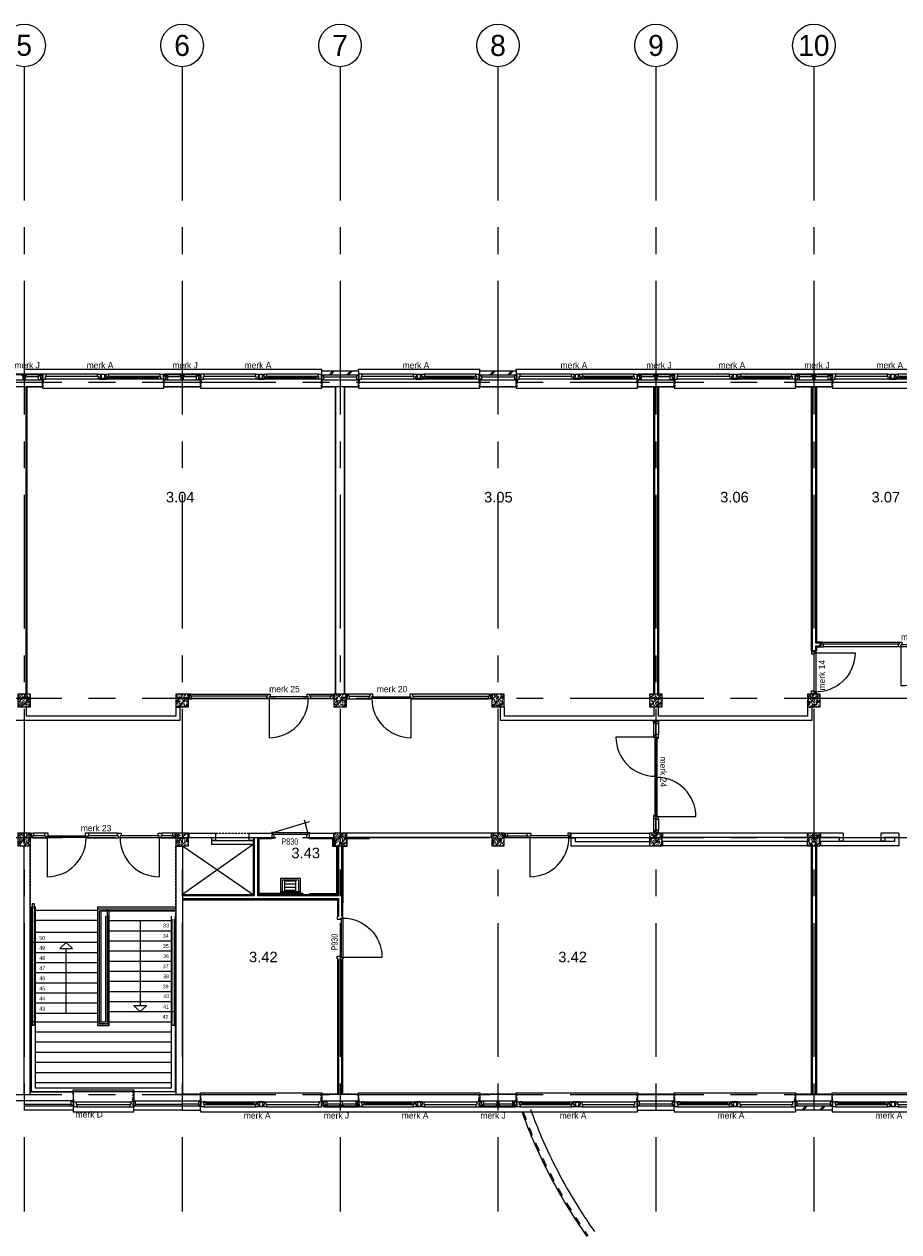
# Model space of a CAD drawing. Header units: millimetres. Extents: x -3528 to 120637, y -30575 to 25397.
# Tile 3 of 24: x 15000 to 35767, y -3260 to 25397. Entities that reach past the tile are written whole.
import ezdxf
from ezdxf.enums import TextEntityAlignment as Align

# ---------------------------------------------------------------- set-up
doc = ezdxf.new("R2010")
doc.units = ezdxf.units.MM
doc.header["$LTSCALE"] = 100
doc.header["$MEASUREMENT"] = 0
for name, pattern in [('CENTER', [50.8, 31.75, -6.35, 6.35, -6.35]), ('DASHED', [0.75, 0.5, -0.25]), ('TEGELS', [4, 2, -2])]:
    doc.linetypes.add(name, pattern=pattern)
doc.layers.get('0').update_dxf_attribs({"linetype": 'CONTINUOUS'})
for name, color, linetype in [('AL21----_BUITENWAND', 3, 'CONTINUOUS'), ('AL22----_BINNENWAND', 2, 'CONTINUOUS'), ('AL24----_TRAPPEN', 1, 'CONTINUOUS'), ('AL27----_DAKEN', 8, 'CONTINUOUS'), ('AL28----_CONSTRUCTIES', 4, 'CONTINUOUS'), ('AL31----_BUITENKOZIJN', 1, 'CONTINUOUS'), ('AL31----_BUITENKOZIJN_MERKCODE', 1, 'CONTINUOUS'), ('AL32----_BINNENKOZIJN', 1, 'CONTINUOUS'), ('AL33----_VLOEROPENINGEN', 2, 'CONTINUOUS'), ('AL42----_PLEISTERWERK', 8, 'CONTINUOUS'), ('AL42----_TEGELWERK', 8, 'CONTINUOUS'), ('AL49----_HARDSTEEN', 1, 'CONTINUOUS'), ('AL74----_SANITAIR', 1, 'CONTINUOUS'), ('BL$1----_ARCERING', 8, 'CONTINUOUS'), ('BL$7----_STRAMIEN', 8, 'CONTINUOUS'), ('BL$8----_RUIMTENUMMER', 2, 'CONTINUOUS')]:
    doc.layers.add(name, color=color, linetype=linetype)
doc.styles.add('03_200', font='B-GBP.shx', dxfattribs={"height": 700})
doc.styles.add('03_50', font='FUTURALS', dxfattribs={"height": 175})
doc.styles.add('B-01', font='b-gbp')
doc.styles.add('EBEL', font='B-GBP', dxfattribs={"width": 0.75, "height": 150})
doc.styles.get("Standard").update_dxf_attribs({"font": 'arial.ttf'})

# ---------------------------------------------------------------- blocks, each defined once
blk = doc.blocks.new('MERKA')
at = {"color": 0, "linetype": 'ByBlock', "lineweight": -2}
for p, q in [((68, -26), (1331, -26)), ((85, -140), (1314, -140)), ((88, -87), (1311, -87)), ((138, -28), (1260, -28)), ((138, -55), (1260, -55)), ((138, -82), (1260, -82)), ((1550, -26), (2812, -26)), ((1567, -140), (2795, -140)), ((1570, -87), (2792, -87))]:
    blk.add_line(p, q, dxfattribs=at)
for points in [[(0, -26), (17, -26), (17, 35), (14, 38), (0, 38), (0, -9), (0, -9)], [(2880, -26), (2863, -26), (2863, 35), (2866, 38), (2880, 38), (2880, -9), (2880, -9)], [(9, -106), (-41, -106), (-41, -10), (-23, -10), (-23, -10), (-13, -10), (-13, -10), (0, -10), (0, -26), (0, -56), (9, -56), (9, -106)], [(73, -28), (73, -82), (138, -82), (138, -28)], [(1326, -28), (1326, -82), (1260, -82), (1260, -28)], [(1361, -87), (1378, -87), (1378, -127), (1378, -127), (1378, -127), (1378, -130), (1378, -137), (1375, -140), (1314, -140), (1311, -137), (1311, -87), (1328, -87), (1328, -29), (1331, -26), (1358, -26), (1361, -29)], [(1361, -36), (1520, -36), (1520, -29), (1517, -26), (1364, -26), (1361, -29)], [(1361, -36), (1403, -36), (1403, -127), (1378, -127), (1378, -87), (1361, -87)], [(1388, -130), (1493, -130), (1493, -137), (1490, -140), (1391, -140), (1388, -137)], [(1520, -36), (1477, -36), (1477, -127), (1503, -127), (1503, -87), (1520, -87)], [(1553, -87), (1570, -87), (1570, -121), (1570, -121), (1570, -130), (1570, -133), (1570, -137), (1567, -140), (1506, -140), (1503, -137), (1503, -87), (1520, -87), (1520, -29), (1523, -26), (1550, -26), (1553, -29)], [(2871, -106), (2921, -106), (2921, -10), (2903, -10), (2903, -10), (2893, -10), (2893, -10), (2880, -10), (2880, -26), (2880, -56), (2871, -56), (2871, -106)]]:
    blk.add_lwpolyline(points, close=True, dxfattribs=at)
for points in [[(9, -56), (9, -120), (9, -56), (0, -56), (0, -26), (15, -26), (68, -26), (71, -29), (71, -87), (88, -87), (88, -121), (88, -121), (88, -130), (88, -133), (88, -137), (85, -140), (3, -140), (0, -137), (0, -120), (9, -120)], [(2871, -56), (2871, -120), (2871, -56), (2880, -56), (2880, -26), (2865, -26), (2812, -26), (2809, -29), (2809, -87), (2792, -87), (2792, -121), (2792, -121), (2792, -130), (2792, -133), (2792, -137), (2795, -140), (2877, -140), (2880, -137), (2880, -120), (2871, -120)]]:
    blk.add_lwpolyline(points, dxfattribs=at)
at = {"color": 0, "linetype": 'ByBlock', "lineweight": -2, "style": 'B-01'}
blk.add_attdef('KOZMERK', (75, -363), '', height=150, dxfattribs=at)
blk = doc.blocks.new('PH21F001')
at = {"linetype": 'ByBlock', "lineweight": -2}
h = blk.add_hatch(dxfattribs=at)
h.set_pattern_fill('BAKSTN', color=0, scale=400, style=0)
h.set_pattern_definition([(45, (-106611.33, -81044.62), (-212.13203, 212.13203), []), (45, (-106571.33, -81044.62), (-212.13203, 212.13203), [])])
h.paths.add_polyline_path([(0, -220), (870, -220), (870, -120), (0, -120)])
at = {"color": 0, "linetype": 'ByBlock', "lineweight": -2}
blk.add_line((870, -120), (870, -220), dxfattribs=at)
blk.add_lwpolyline([(0, -120), (870, -120), (870, -220), (0, -220)], close=True, dxfattribs=at)
blk = doc.blocks.new('MERK20')
at = {"color": 0, "linetype": 'ByBlock', "lineweight": -2}
for p, q in [((589, 0), (72, 0)), ((589, -50), (589, 0)), ((652, 0), (589, 0)), ((652, -64), (652, 0)), ((1532, 0), (1532, -64)), ((1595, 0), (1532, 0)), ((1595, 0), (1595, -50)), ((3424, 0), (1595, 0)), ((97, -50), (564, -50)), ((97, -114), (564, -114)), ((564, -114), (564, -50)), ((564, -50), (589, -50)), ((564, -114), (627, -114)), ((627, -64), (652, -64)), ((627, -114), (627, -64)), ((1532, -64), (1557, -64)), ((1557, -64), (1557, -114)), ((1557, -104), (1557, -1034)), ((1557, -114), (1620, -114)), ((1595, -50), (1620, -50)), ((1620, -50), (3399, -50)), ((1620, -50), (1620, -114)), ((1620, -114), (3399, -114))]:
    blk.add_line(p, q, dxfattribs=at)
for points in [[(30, -114), (97, -114), (97, -50), (72, -50), (72, 0), (30, 0), (30, -23), (40, -23), (40, -91), (30, -91)], [(3466, -114), (3399, -114), (3399, -50), (3424, -50), (3424, 0), (3466, 0), (3466, -23), (3456, -23), (3456, -91), (3466, -91)], [(3466, -114), (3399, -114), (3399, -50), (3424, -50), (3424, 0), (3466, 0), (3466, -23), (3456, -23), (3456, -91), (3466, -91)], [(3466, -114), (3399, -114), (3399, -50), (3424, -50), (3424, 0), (3466, 0), (3466, -23), (3456, -23), (3456, -91), (3466, -91)], [(3466, -114), (3399, -114), (3399, -50), (3424, -50), (3424, 0), (3466, 0), (3466, -23), (3456, -23), (3456, -91), (3466, -91)], [(23, -91), (40, -91), (40, -23), (23, -23)], [(627, -64), (1557, -64), (1557, -104), (627, -104)], [(3473, -91), (3456, -91), (3456, -23), (3473, -23)], [(3473, -91), (3456, -91), (3456, -23), (3473, -23)], [(3473, -91), (3456, -91), (3456, -23), (3473, -23)], [(3473, -91), (3456, -91), (3456, -23), (3473, -23)]]:
    blk.add_lwpolyline(points, close=True, dxfattribs=at)
blk.add_arc((1557, -104), 930, 180, 270, dxfattribs=at)
at = {"color": 0, "linetype": 'ByBlock', "lineweight": -2, "style": 'B-01'}
blk.add_attdef('KOZMERK', (713, 44), '', height=150, dxfattribs=at)
blk = doc.blocks.new('MERK25')
at = {"color": 0, "linetype": 'ByBlock', "lineweight": -2}
for p, q in [((72, 0), (1901, 0)), ((1901, 0), (1901, -50)), ((1901, 0), (1964, 0)), ((1964, 0), (1964, -64)), ((2844, -64), (2844, 0)), ((2844, 0), (2907, 0)), ((2907, -50), (2907, 0)), ((2907, 0), (3424, 0)), ((1876, -50), (97, -50)), ((1876, -114), (97, -114)), ((1901, -50), (1876, -50)), ((1876, -50), (1876, -114)), ((1939, -114), (1876, -114)), ((1964, -64), (1939, -64)), ((1939, -64), (1939, -114)), ((1939, -104), (1939, -1034)), ((2869, -64), (2844, -64)), ((2869, -114), (2869, -64)), ((2932, -114), (2869, -114)), ((2932, -50), (2907, -50)), ((2932, -114), (2932, -50)), ((3399, -50), (2932, -50)), ((3399, -114), (2932, -114))]:
    blk.add_line(p, q, dxfattribs=at)
for points in [[(30, -114), (97, -114), (97, -50), (72, -50), (72, 0), (30, 0), (30, -23), (40, -23), (40, -91), (30, -91)], [(30, -114), (97, -114), (97, -50), (72, -50), (72, 0), (30, 0), (30, -23), (40, -23), (40, -91), (30, -91)], [(30, -114), (97, -114), (97, -50), (72, -50), (72, 0), (30, 0), (30, -23), (40, -23), (40, -91), (30, -91)], [(30, -114), (97, -114), (97, -50), (72, -50), (72, 0), (30, 0), (30, -23), (40, -23), (40, -91), (30, -91)], [(3466, -114), (3399, -114), (3399, -50), (3424, -50), (3424, 0), (3466, 0), (3466, -23), (3456, -23), (3456, -91), (3466, -91)], [(23, -91), (40, -91), (40, -23), (23, -23)], [(23, -91), (40, -91), (40, -23), (23, -23)], [(23, -91), (40, -91), (40, -23), (23, -23)], [(23, -91), (40, -91), (40, -23), (23, -23)], [(2869, -64), (1939, -64), (1939, -104), (2869, -104)], [(3473, -91), (3456, -91), (3456, -23), (3473, -23)]]:
    blk.add_lwpolyline(points, close=True, dxfattribs=at)
blk.add_arc((1939, -104), 930, 270, 360, dxfattribs=at)
at = {"color": 0, "linetype": 'ByBlock', "lineweight": -2, "style": 'B-01', "oblique": -180, "text_generation_flag": 6}
blk.add_attdef('KOZMERK', (1975, 44), '', height=150, rotation=180, dxfattribs=at)
blk = doc.blocks.new('MERK23')
at = {"color": 0, "linetype": 'ByBlock', "lineweight": -2}
for p, q in [((323, 0), (67, 0)), ((2057, 0), (1379, 0)), ((3369, 0), (3113, 0)), ((42, -114), (348, -114)), ((323, -64), (67, -64)), ((386, -104), (386, -1034)), ((1354, -114), (2082, -114)), ((2057, -64), (1379, -64)), ((3050, -104), (3050, -1034)), ((3088, -114), (3394, -114)), ((3369, -64), (3113, -64))]:
    blk.add_line(p, q, dxfattribs=at)
for points in [[(0, 0), (67, 0), (67, -64), (42, -64), (42, -114), (0, -114), (0, -91), (10, -91), (10, -23), (0, -23)], [(323, 0), (323, -64), (348, -64), (348, -114), (386, -114), (386, -64), (411, -64), (411, 0)], [(1291, 0), (1291, -64), (1316, -64), (1316, -114), (1354, -114), (1354, -64), (1379, -64), (1379, 0)], [(3436, 0), (3369, 0), (3369, -64), (3394, -64), (3394, -114), (3436, -114), (3436, -91), (3426, -91), (3426, -23), (3436, -23)], [(-7, -23), (10, -23), (10, -91), (-7, -91)], [(386, -64), (1316, -64), (1316, -104), (386, -104)], [(2145, 0), (2145, -64), (2120, -64), (2120, -114), (2082, -114), (2082, -64), (2057, -64), (2057, 0)], [(3050, -64), (2120, -64), (2120, -104), (3050, -104)], [(3113, 0), (3113, -64), (3088, -64), (3088, -114), (3050, -114), (3050, -64), (3025, -64), (3025, 0)], [(3443, -23), (3426, -23), (3426, -91), (3443, -91)]]:
    blk.add_lwpolyline(points, close=True, dxfattribs=at)
for centre, start, end in [((386, -104), 270, 360), ((3050, -104), 180, 270)]:
    blk.add_arc(centre, 930, start, end, dxfattribs=at)
at = {"color": 0, "linetype": 'ByBlock', "lineweight": -2, "style": 'B-01'}
blk.add_attdef('KOZMERK', (1174, 44), '', height=150, dxfattribs=at)
blk = doc.blocks.new('MERK24')
at = {"color": 0, "linetype": 'ByBlock', "lineweight": -2}
for p, q in [((2273, -37), (2273, 893)), ((67, 0), (323, 0)), ((2336, 0), (2592, 0)), ((42, -114), (42, -64)), ((42, -64), (67, -64)), ((42, -114), (348, -114)), ((67, -64), (67, 0)), ((67, -64), (323, -64)), ((386, -77), (386, -1007)), ((2311, -114), (2617, -114)), ((2336, -64), (2592, -64)), ((2592, -64), (2592, 0)), ((2617, -64), (2592, -64)), ((2617, -114), (2617, -64))]:
    blk.add_line(p, q, dxfattribs=at)
for points in [[(0, 0), (67, 0), (67, -64), (42, -64), (42, -114), (0, -114), (0, -91), (10, -91), (10, -23), (0, -23)], [(2248, -77), (2248, -114), (2311, -114), (2311, -64), (2336, -64), (2336, 0), (2273, 0), (2273, -77)], [(-7, -23), (10, -23), (10, -91), (-7, -91)], [(323, 0), (323, -64), (348, -64), (348, -114), (386, -114), (386, -37), (411, -37), (411, 0)], [(386, -37), (1316, -37), (1316, -77), (386, -77)], [(1343, -37), (2273, -37), (2273, -77), (1343, -77)], [(2659, 0), (2592, 0), (2592, -64), (2617, -64), (2617, -114), (2659, -114), (2659, -91), (2649, -91), (2649, -23), (2659, -23)], [(2666, -23), (2649, -23), (2649, -91), (2666, -91)]]:
    blk.add_lwpolyline(points, close=True, dxfattribs=at)
for centre, start, end in [((2273, -37), 90, 180), ((386, -77), 270, 360)]:
    blk.add_arc(centre, 930, start, end, dxfattribs=at)
at = {"color": 0, "linetype": 'ByBlock', "lineweight": -2, "style": 'B-01'}
blk.add_attdef('KOZMERK', (926, 44), '', height=150, dxfattribs=at)
blk = doc.blocks.new('PH28-001')
at = {"layer": 'BL$1----_ARCERING', "linetype": 'ByBlock', "lineweight": -2}
h = blk.add_hatch(dxfattribs=at)
h.set_pattern_fill('PREFAB3', color=256, scale=200, style=0)
h.set_pattern_definition([(0, (-15921.29, -53532.78), (118, 86), [0, -48, 0, -64, 0, -112]), (10, (-15839.29, -53440.78), (66.1774, 166.0137), [0, -124, 0, -28, 0, -106]), (20, (-15907.3, -53460.78), (42.14803, 194.1225), [0, -86, 0, -58, 0, -126]), (30, (-15829.29, -53480.78), (4.74613, 159.77945), [0, -112, 0, -142, 0, -102]), (40, (-15863.29, -53500.78), (56.01672, 169.7119), [0, -82, 0, -66, 0, -114]), (50, (-15779.29, -53520.78), (-30.81676, 125.06929), [0, -24, 0, -158, 0, -94]), (60, (-15817.29, -53540.78), (-30.0474, 215.95637), [0, -30, 0, -94, 0, -108]), (70, (-15865.29, -53560.78), (-56.35395, 114.1588), [0, -56, 0, -64, 0, -146]), (80, (-15851.29, -53580.78), (-68.37535, 142.03102), [0, -72, 0, -86]), (90, (-15765.29, -53600.78), (-134, 92), [0, -110, 0, -62, 0, -146]), (100, (-15933.29, -53580.78), (-121.17882, 53.77447), [0, -56, 0, -116, 0, -132]), (110, (-15913.29, -53560.78), (-125.44892, 99.0685), [0, -96, 0, -76, 0, -106]), (120, (-15893.29, -53540.78), (-178.38715, 60.9756), [0, -132, 0, -42, 0, -152]), (130, (-15873.29, -53520.78), (-132.1307, -1.2166), [0, -76, 0, -28, 0, -156]), (140, (-15853.29, -53500.78), (-207.7676, -26.695), [0, -22, 0, -116, 0, -96]), (150, (-15833.29, -53480.78), (-160.7987, -66.5115), [0, -56, 0, -66, 0, -128]), (160, (-15813.3, -53460.78), (-197.90197, -111.00815), [0, -118, 0, -48, 0, -82]), (170, (-15793.29, -53440.78), (-96.9582, -100.69314), [0, -76, 0, -44, 0, -154]), (45, (-15953.29, -53620.78), (-88.69947, 88.69947), [])])
h.paths.add_polyline_path([(150, 150), (-150, 150), (-150, -150), (150, -150)])
at = {"color": 0, "linetype": 'ByBlock', "lineweight": -2}
blk.add_lwpolyline([(-150, -150), (150, -150), (150, 150), (-150, 150)], close=True, dxfattribs=at)
blk = doc.blocks.new('MERKC')
at = {"color": 0, "linetype": 'ByBlock', "lineweight": -2}
for points in [[(-41, 0), (53, 0), (53, -21), (-41, -21)], [(8, 96), (53, 96), (53, 0), (8, 0)], [(347, 0), (441, 0), (441, -21), (347, -21)], [(372, 96), (416, 96), (416, 0), (372, 0)], [(780, 96), (735, 96), (735, 0), (780, 0)], [(829, 0), (735, 0), (735, -21), (829, -21)], [(-31, -34), (819, -34), (819, -24), (-31, -24)]]:
    blk.add_lwpolyline(points, close=True, dxfattribs=at)
at = {"color": 0, "linetype": 'ByBlock', "lineweight": -2, "style": 'B-01'}
blk.add_attdef('KOZMERK', (-23, -317), '', height=150, dxfattribs=at)
blk = doc.blocks.new('AH74-085')
at = {"color": 0, "linetype": 'ByBlock', "lineweight": -2}
for p, q in [((-131, -40), (-131, -320)), ((-131, -65), (131, -65)), ((-131, -140), (131, -140)), ((-131, -214), (131, -214)), ((131, -40), (131, -320)), ((-131, -289), (131, -289))]:
    blk.add_line(p, q, dxfattribs=at)
blk.add_lwpolyline([(-230, 0), (230, 0), (230, -40), (-230, -40)], close=True, dxfattribs=at)
for points in [[(230, -40), (230, -360), (-230, -360), (-230, -40)], [(190, -40), (190, -320), (-190, -320), (-190, -40)]]:
    blk.add_lwpolyline(points, dxfattribs=at)
at = {"color": 0, "linetype": 'ByBlock', "lineweight": -2, "style": '03_50', "flags": 3}
blk.add_attdef('TEKST', (0, 0), '', height=100, dxfattribs=at)
blk = doc.blocks.new('P830R')
at = {"color": 0, "linetype": 'ByBlock', "lineweight": -2}
for p, q in [((-35, 115), (-901, 374)), ((-865, 115), (-787, 405)), ((-865, 115), (-900, 115)), ((-900, 115), (-900, 100)), ((-900, 0), (-900, -15)), ((-35, 115), (-865, 115)), ((-865, 70), (-865, 115)), ((-35, 75), (-865, 75)), ((-840, 70), (-865, 70)), ((-840, -15), (-840, 70)), ((-60, -15), (-60, 70)), ((-60, 70), (-35, 70)), ((-35, 70), (-35, 115)), ((-35, 115), (0, 115)), ((0, 115), (0, 100)), ((0, 0), (0, -15)), ((-900, -15), (-840, -15)), ((0, -15), (-60, -15))]:
    blk.add_line(p, q, dxfattribs=at)
at = {"color": 0, "linetype": 'ByBlock', "lineweight": -2, "style": 'EBEL', "width": 0.75}
blk.add_attdef('MERK', (-574, -153), '', height=150, dxfattribs=at)
blk = doc.blocks.new('P830')
at = {"xscale": -1, "rotation": 180}
blk.add_blockref('P830R', (900, 115), dxfattribs=at)
at = {"color": 0, "linetype": 'ByBlock', "lineweight": -2, "style": 'EBEL', "width": 0.75}
blk.add_attdef('KOZMERK', (134, 95), '', height=150, dxfattribs=at)
blk = doc.blocks.new('PH21K001')
at = {"color": 0, "linetype": 'ByBlock', "lineweight": -2}
for p, q in [((68, -17), (1372, -17)), ((85, -17), (1372, -17)), ((85, -131), (1352, -131)), ((85, -131), (1352, -131)), ((85, -131), (1352, -131)), ((88, -78), (1352, -78))]:
    blk.add_line(p, q, dxfattribs=at)
for points in [[(0, -17), (17, -17), (17, 44), (14, 47), (0, 47), (0, 0), (0, 0)], [(1440, -17), (1423, -17), (1423, 44), (1426, 47), (1440, 47), (1440, 0), (1440, 0)], [(9, -97), (-41, -97), (-41, -1), (-23, -1), (-23, -1), (-13, -1), (-13, -1), (0, -1), (0, -17), (0, -47), (9, -47), (9, -97)], [(1431, -97), (1481, -97), (1481, -1), (1463, -1), (1463, -1), (1453, -1), (1453, -1), (1440, -1), (1440, -17), (1440, -47), (1431, -47), (1431, -97)]]:
    blk.add_lwpolyline(points, close=True, dxfattribs=at)
for points in [[(9, -47), (9, -110), (9, -47), (0, -47), (0, -17), (15, -17), (68, -17), (71, -20), (71, -78), (88, -78), (88, -112), (88, -112), (88, -121), (88, -124), (88, -128), (85, -131), (3, -131), (0, -128), (0, -110), (9, -110)], [(1431, -47), (1431, -110), (1431, -47), (1440, -47), (1440, -17), (1425, -17), (1372, -17), (1369, -20), (1369, -78), (1352, -78), (1352, -112), (1352, -112), (1352, -121), (1352, -124), (1352, -128), (1355, -131), (1437, -131), (1440, -128), (1440, -110), (1431, -110)]]:
    blk.add_lwpolyline(points, dxfattribs=at)
at = {"color": 0, "linetype": 'ByBlock', "lineweight": -2, "style": 'B-01'}
blk.add_attdef('KOZMERK', (62, -390), '', height=150, rotation=360, dxfattribs=at)
blk = doc.blocks.new('MERK14')
at = {"color": 0, "linetype": 'ByBlock', "lineweight": -2}
blk.add_line((42, 10), (42, -920), dxfattribs=at)
for points in [[(-7, 91), (10, 91), (10, 23), (-7, 23)], [(0, 114), (67, 114), (67, 50), (42, 50), (42, 0), (0, 0), (0, 23), (10, 23), (10, 91), (0, 91)], [(972, 50), (42, 50), (42, 10), (972, 10)], [(1014, 114), (947, 114), (947, 50), (972, 50), (972, 0), (1014, 0), (1014, 23), (1004, 23), (1004, 91), (1014, 91)], [(1021, 91), (1004, 91), (1004, 23), (1021, 23)]]:
    blk.add_lwpolyline(points, close=True, dxfattribs=at)
blk.add_arc((42, 10), 930, 270, 2.4651, dxfattribs=at)
at = {"color": 0, "linetype": 'ByBlock', "lineweight": -2, "style": 'B-01', "text_generation_flag": 6}
blk.add_attdef('KOZMERK', (67, 198), '', height=150, rotation=180, dxfattribs=at)
blk = doc.blocks.new('P930R')
at = {"color": 0, "linetype": 'ByBlock', "lineweight": -2}
for p, q in [((-965, 115), (-965, 1045)), ((-1000, 115), (-1000, 100)), ((-965, 115), (-1000, 115)), ((-1000, 0), (-1000, -15)), ((-35, 115), (-965, 115)), ((-965, 70), (-965, 115)), ((-35, 75), (-965, 75)), ((-940, 70), (-965, 70)), ((-940, -15), (-940, 70)), ((-60, -15), (-60, 70)), ((-60, 70), (-35, 70)), ((-35, 70), (-35, 115)), ((-35, 115), (0, 115)), ((0, 115), (0, 100)), ((0, 0), (0, -15)), ((-1000, -15), (-940, -15)), ((0, -15), (-60, -15))]:
    blk.add_line(p, q, dxfattribs=at)
blk.add_arc((-965, 115), 930, 0, 90, dxfattribs=at)
at = {"color": 0, "linetype": 'ByBlock', "lineweight": -2, "style": 'EBEL', "width": 0.75}
blk.add_attdef('MERK', (-674, -153), '', height=150, dxfattribs=at)

msp = doc.modelspace()

# ---------------------------------------------------------------- linework, layer by layer
at = {"layer": 'AL21----_BUITENWAND'}
for p, q in [((19185, -150), (19185, 0)), ((15010, -150), (14565, -150)), ((15000, -230), (16120, -230)), ((17642, -230), (18750, -230)), ((18750, -270), (19185, -270)), ((19185, -370), (19185, -270)), ((29565, -370), (29565, -270)), ((29565, -270), (30435, -270)), ((30435, -370), (30435, -270)), ((18750, -370), (19185, -370)), ((29565, -370), (30435, -370))]:
    msp.add_line(p, q, dxfattribs=at)
for points in [[(14565, 16800), (15435, 16800), (15435, 16950), (14565, 16950)], [(18315, 16800), (19185, 16800), (19185, 16950), (18315, 16950)], [(22065, 16800), (22935, 16800), (22935, 16950), (22065, 16950)], [(25815, 16800), (26685, 16800), (26685, 16950), (25815, 16950)], [(29565, 16800), (30435, 16800), (30435, 16950), (29565, 16950)], [(33315, 16800), (34185, 16800), (34185, 16950), (33315, 16950)], [(22065, -150), (22935, -150), (22935, 0), (22065, 0)], [(25815, -150), (26685, -150), (26685, 0), (25815, 0)], [(29565, -150), (30435, -150), (30435, 0), (29565, 0)], [(33315, -150), (34185, -150), (34185, 0), (33315, 0)]]:
    msp.add_lwpolyline(points, close=True, dxfattribs=at)
for points in [[(15341, 17030), (15022, 17030)], [(18728, 17030), (18409, 17030)], [(19091, 17030), (18772, 17030)], [(22106, 17030), (22894, 17030)], [(25856, 17030), (26644, 17030)], [(29978, 17030), (29659, 17030)], [(30341, 17030), (30022, 17030)], [(33728, 17030), (33409, 17030)], [(34091, 17030), (33772, 17030)], [(15140, 64), (16161, 64), (16161, -150), (15000, -150)], [(18610, 64), (17601, 64), (17601, -150), (18750, -150)], [(18750, -150), (19185, -150), (19185, 0), (18750, 0)], [(15000, -270), (16161, -270), (16161, -370), (15000, -370)], [(18750, -370), (17601, -370), (17601, -270), (18750, -270)], [(19144, -230), (18750, -230)], [(22509, -230), (22190, -230)], [(22872, -230), (22553, -230)], [(26228, -230), (25909, -230)], [(26591, -230), (26272, -230)], [(30394, -230), (29606, -230)], [(34144, -230), (33356, -230)]]:
    msp.add_lwpolyline(points, dxfattribs=at)
at = {"layer": 'AL22----_BINNENWAND'}
for p, q in [((15038, 16800), (15038, 9500)), ((15063, 16800), (15063, 9500)), ((22607, 9500), (22607, 16800)), ((22617, 9500), (22617, 16790)), ((29938, 16800), (29938, 9500)), ((29963, 16800), (29963, 9500)), ((30038, 16800), (30038, 9500)), ((30063, 16800), (30063, 9500)), ((33687, 16800), (33687, 10528)), ((33712, 16800), (33712, 10528)), ((33787, 16800), (33787, 10716)), ((33812, 16800), (33812, 10741)), ((33787, 10716), (33900, 10716)), ((33900, 10641), (33787, 10641)), ((33787, 10641), (33787, 10528)), ((33812, 10741), (33900, 10741)), ((33900, 10616), (33812, 10616)), ((33812, 10616), (33812, 10528)), ((33900, 10616), (33900, 10741)), ((33812, 10528), (33687, 10528)), ((22393, 9500), (22607, 9500)), ((15050, 9200), (15050, 8973)), ((18600, 9193), (18600, 8973)), ((18600, 9193), (18700, 9193)), ((18700, 9193), (18700, 8873)), ((26400, 9193), (26300, 9193)), ((26300, 9193), (26300, 8873)), ((26400, 9193), (26400, 8973)), ((29950, 9200), (29950, 8973)), ((30050, 9200), (30050, 8973)), ((33600, 9193), (33600, 8973)), ((33600, 9193), (33700, 9193)), ((33700, 9193), (33700, 8873)), ((18600, 8973), (15050, 8973)), ((29950, 8973), (26400, 8973)), ((33600, 8973), (30050, 8973)), ((18700, 8873), (11300, 8873)), ((33700, 8873), (26300, 8873)), ((18907, 6200), (19547, 6200)), ((18907, 6200), (18907, 6100)), ((18907, 6100), (19447, 6100)), ((19447, 6100), (19447, 5930)), ((19447, 6037), (19547, 6037)), ((19447, 6030), (20437, 6030)), ((19547, 6200), (19547, 6037)), ((20337, 6200), (20877, 6200)), ((20337, 6200), (20337, 6037)), ((20337, 6037), (20437, 6037)), ((20437, 6100), (20877, 6100)), ((20437, 6100), (20437, 5930)), ((20437, 6100), (20437, 4746)), ((20462, 6100), (20462, 4721)), ((20537, 6100), (20537, 4721)), ((20562, 6100), (20562, 4746)), ((20877, 6200), (20877, 6100)), ((21767, 6200), (21767, 6100)), ((21767, 6200), (22343, 6200)), ((21767, 6100), (22343, 6100)), ((22343, 6200), (22343, 6100)), ((26093, 6200), (22657, 6200)), ((22657, 6200), (22657, 6100)), ((26093, 6100), (22657, 6100)), ((26093, 6100), (26093, 6200)), ((27983, 6200), (27983, 6100)), ((27983, 6200), (29843, 6200)), ((27983, 6100), (29843, 6100)), ((27983, 6070), (27983, 6090)), ((27983, 6090), (28083, 6090)), ((27983, 6070), (27983, 5900)), ((28083, 6090), (28083, 6000)), ((28083, 6070), (28083, 6030)), ((29843, 6200), (29843, 6100)), ((33593, 6200), (30157, 6200)), ((30157, 6200), (30157, 6100)), ((33593, 6100), (30157, 6100)), ((33593, 6200), (33593, 6100)), ((33907, 6200), (33907, 6100)), ((34447, 6200), (33907, 6200)), ((34347, 6100), (33907, 6100)), ((34347, 6100), (34347, 6010)), ((34447, 6200), (34447, 6010)), ((35767, 6200), (35337, 6200)), ((35337, 6200), (35337, 6010)), ((35767, 6100), (35437, 6100)), ((35437, 6100), (35437, 6010)), ((35667, 6090), (35667, 6000)), ((35767, 6090), (35667, 6090)), ((35767, 6200), (35767, 6070)), ((35767, 6090), (35767, 5900)), ((20437, 5930), (19447, 5930)), ((22437, 5900), (22437, 4746)), ((22462, 5900), (22462, 4721)), ((22537, 5900), (22537, 4221)), ((22562, 5900), (22562, 4221)), ((27983, 5900), (29843, 5900)), ((28083, 6000), (29843, 6000)), ((29843, 6000), (29843, 5900)), ((33593, 6000), (30157, 6000)), ((30157, 6000), (30157, 5900)), ((33593, 5900), (30157, 5900)), ((33593, 6000), (33593, 5900)), ((33687, 5900), (33687, 0)), ((33712, 5900), (33712, 0)), ((33787, 5900), (33787, 0)), ((33812, 5900), (33812, 0)), ((35667, 6000), (33907, 6000)), ((33907, 6000), (33907, 5900)), ((35767, 5900), (33907, 5900)), ((34447, 6010), (34347, 6010)), ((35437, 6010), (35337, 6010)), ((18760, 4746), (20437, 4746)), ((18760, 4721), (20462, 4721)), ((18760, 4646), (22462, 4646)), ((18760, 4621), (22437, 4621)), ((20537, 4721), (22462, 4721)), ((20562, 4746), (22437, 4746)), ((22437, 4621), (22437, 4221)), ((22462, 4646), (22462, 4221)), ((22437, 3221), (22437, 0)), ((22462, 3221), (22462, 0)), ((22537, 3221), (22537, 0)), ((22562, 3221), (22562, 0))]:
    msp.add_line(p, q, dxfattribs=at)
at = {"layer": 'AL22----_BINNENWAND', "linetype": 'DASHED'}
msp.add_line((19547, 6200), (20337, 6200), dxfattribs=at)
at = {"layer": 'AL22----_BINNENWAND'}
for points in [[(22383, 16790), (22383, 9500)], [(22393, 16800), (22393, 9500)]]:
    msp.add_lwpolyline(points, dxfattribs=at)
for points in [[(15140, 0), (15140, 5890), (14990, 5890), (14990, 0)], [(18610, 0), (18610, 5890), (18760, 5890), (18760, 0)]]:
    msp.add_lwpolyline(points, close=True, dxfattribs=at)
at = {"layer": 'AL24----_TRAPPEN'}
for p, q in [((15154, 4365), (15174, 4365)), ((15174, 4450), (15259, 4450)), ((15174, 3604), (15174, 4450)), ((15192, 4527), (15192, 1634)), ((15235, 4527), (15192, 4527)), ((15235, 4527), (15235, 1634)), ((15259, 4450), (15259, 3604)), ((16738, 4365), (15259, 4365)), ((16738, 4401), (16738, 1634)), ((16738, 4401), (18584, 4401)), ((16744, 4450), (16744, 1640)), ((16744, 4450), (18604, 4450)), ((16780, 4359), (16780, 1676)), ((16780, 4359), (18584, 4359)), ((16829, 1725), (16829, 4365)), ((16829, 4365), (18604, 4365)), ((16929, 4365), (16929, 4365)), ((16978, 1676), (16978, 4401)), ((17014, 4365), (17014, 4365)), ((17020, 1634), (17020, 4359)), ((16738, 4125), (15259, 4125)), ((16929, 4239), (16929, 1725)), ((17014, 1640), (17014, 4253)), ((17014, 4125), (18499, 4125)), ((18518, 1634), (18518, 4160)), ((18560, 4160), (18560, 1634)), ((16738, 3844), (15259, 3844)), ((17014, 3885), (18499, 3885)), ((15174, 1725), (15174, 3604)), ((15259, 3604), (15174, 3604)), ((16738, 3604), (15174, 3604)), ((15259, 3604), (15259, 1725)), ((17014, 3645), (18499, 3645)), ((16738, 3364), (15259, 3364)), ((17014, 3405), (18499, 3405)), ((17014, 3165), (18499, 3165)), ((16738, 3124), (15259, 3124)), ((16738, 2884), (15259, 2884)), ((17014, 2925), (18499, 2925)), ((16738, 2644), (15259, 2644)), ((17014, 2685), (18499, 2685)), ((16738, 2404), (15259, 2404)), ((17014, 2445), (18499, 2445)), ((16738, 2164), (15259, 2164)), ((17014, 2205), (18499, 2205)), ((15174, 70), (15174, 1725)), ((15259, 1725), (15174, 1725)), ((16738, 1924), (15259, 1924)), ((15259, 1770), (15259, 155)), ((15259, 1725), (16744, 1725)), ((16744, 1725), (16929, 1725)), ((17014, 1965), (18584, 1965)), ((17014, 1725), (18499, 1725)), ((18499, 155), (18499, 1965)), ((18584, 1965), (18584, 70)), ((15235, 1634), (15192, 1634)), ((15259, 1485), (18499, 1485)), ((17020, 1634), (16738, 1634)), ((16744, 1640), (17014, 1640)), ((16978, 1676), (16780, 1676)), ((18560, 1634), (18518, 1634)), ((15259, 1245), (18499, 1245)), ((15259, 1005), (18499, 1005)), ((15259, 765), (18499, 765)), ((15259, 525), (18499, 525)), ((15174, 70), (18584, 70)), ((15259, 285), (18499, 285)), ((15259, 155), (18499, 155))]:
    msp.add_line(p, q, dxfattribs=at)
for points in [[(17756, 4125), (17756, 2105), (17606, 2105), (17756, 1965), (17906, 2105), (17756, 2105)], [(18499, 1965), (18499, 4232)], [(18584, 4246), (18584, 1965)], [(15998, 1924), (15998, 3464), (16148, 3464), (15998, 3604), (15848, 3464), (15998, 3464)]]:
    msp.add_lwpolyline(points, dxfattribs=at)
at = {"layer": 'AL27----_DAKEN', "linetype": 'TEGELS'}
msp.add_ellipse((56250, 3000), major_axis=(-30000, 0), ratio=0.571567, start_param=0.200203, end_param=0.379442, dxfattribs=at)
at = {"layer": 'AL27----_DAKEN'}
for points, knots in [([(26821, -420), (26888, -610), (26962, -800), (27158, -1271), (27288, -1551), (27573, -2108), (27728, -2384), (28040, -2896), (28195, -3133), (28358, -3367)], [6.4833886, 6.4833886, 6.4833886, 6.4833886, 6.5172579, 6.5172579, 6.5678625, 6.5678625, 6.6184671, 6.6184671, 6.6625503, 6.6625503, 6.6625503, 6.6625503]), ([(27023, -348), (27090, -539), (27164, -729), (27357, -1192), (27484, -1464), (27761, -2005), (27911, -2273), (28219, -2779), (28374, -3016), (28539, -3252)], [6.4833886, 6.4833886, 6.4833886, 6.4833886, 6.517988, 6.517988, 6.5680199, 6.5680199, 6.6180517, 6.6180517, 6.6629975, 6.6629975, 6.6629975, 6.6629975])]:
    msp.add_open_spline(points, degree=3, knots=knots, dxfattribs=at)
at = {"layer": 'AL31----_BUITENKOZIJN'}
for p, q in [((22065, 17170), (22065, 17210)), ((22935, 17170), (22935, 17210)), ((25815, 17170), (25815, 17210)), ((26685, 17170), (26685, 17210)), ((33315, 17210), (34185, 17210)), ((33315, -370), (33315, -410)), ((34185, -370), (34185, -410))]:
    msp.add_line(p, q, dxfattribs=at)
for points in [[(15000, 17210), (19185, 17210), (19185, 17210)], [(19185, 17210), (19185, 17210), (22065, 17210)], [(22935, 17210), (25815, 17210)], [(26685, 17210), (30435, 17210)], [(30435, 17210), (33315, 17210), (33315, 17210)], [(34185, 17210), (34185, 17210), (37935, 17210)], [(15435, 16800), (15435, 16760), (18315, 16760), (18315, 16800)], [(19185, 16800), (19185, 16760), (22065, 16760), (22065, 16800)], [(22935, 16800), (22935, 16760), (25815, 16760), (25815, 16800)], [(26685, 16800), (26685, 16760), (29565, 16760), (29565, 16800)], [(30435, 16800), (30435, 16760), (33315, 16760), (33315, 16800)], [(34185, 16800), (34185, 16760), (37065, 16760), (37065, 16800)], [(16161, 0), (16161, 112), (17601, 112), (17601, 0)], [(19185, 0), (19185, 40), (22065, 40), (22065, 0)], [(22935, 0), (22935, 40), (25815, 40), (25815, 0)], [(26685, 0), (26685, 40), (29565, 40)], [(29565, 40), (29565, 40), (29565, 0)], [(30435, 0), (30435, 40), (33315, 40), (33315, 0)], [(34185, 0), (34185, 40), (34185, 40)], [(34185, 40), (37065, 40), (37065, 0)], [(16161, -370), (16161, -410), (17601, -410), (17601, -370)], [(19185, -370), (19185, -410), (22500, -410)], [(22500, -410), (26250, -410)], [(26250, -410), (29565, -410), (29565, -370)], [(30435, -370), (30435, -410), (33315, -410)], [(34185, -410), (37500, -410)]]:
    msp.add_lwpolyline(points, dxfattribs=at)
at = {"layer": 'AL32----_BINNENKOZIJN'}
for p, q in [((26966, 6086), (26449, 6086)), ((26474, 6200), (26941, 6200)), ((26474, 6136), (26941, 6136)), ((26941, 6200), (27029, 6200)), ((26941, 6136), (26941, 6200)), ((26966, 6136), (26941, 6136)), ((26966, 6086), (26966, 6136)), ((27004, 6086), (26966, 6086)), ((27004, 6136), (27004, 6086)), ((27029, 6136), (27004, 6136)), ((27004, 6096), (27004, 5166)), ((27029, 6200), (27029, 6136))]:
    msp.add_line(p, q, dxfattribs=at)
for points in [[(26400, 6177), (26417, 6177), (26417, 6109), (26400, 6109)], [(26407, 6200), (26474, 6200), (26474, 6136), (26449, 6136), (26449, 6086), (26407, 6086), (26407, 6109), (26417, 6109), (26417, 6177), (26407, 6177)], [(27934, 6136), (27004, 6136), (27004, 6096), (27934, 6096)], [(27976, 6200), (27909, 6200), (27909, 6136), (27934, 6136), (27934, 6086), (27976, 6086), (27976, 6109), (27966, 6109), (27966, 6177), (27976, 6177)], [(27976, 6200), (27909, 6200), (27909, 6136), (27934, 6136), (27934, 6086), (27976, 6086), (27976, 6109), (27966, 6109), (27966, 6177), (27976, 6177)], [(27983, 6177), (27966, 6177), (27966, 6109), (27983, 6109)]]:
    msp.add_lwpolyline(points, close=True, dxfattribs=at)
msp.add_arc((27004, 6096), 930, 270, 0, dxfattribs=at)
at = {"layer": 'AL33----_VLOEROPENINGEN'}
for points in [[(20437, 5930), (18760, 4746)], [(18760, 5900), (20437, 4746)]]:
    msp.add_lwpolyline(points, dxfattribs=at)
at = {"layer": 'AL42----_PLEISTERWERK', "linetype": 'DASHED'}
for p, q in [((15445, 16912), (15445, 16790)), ((18305, 16912), (18305, 16790)), ((19195, 16912), (19195, 16790)), ((22055, 16912), (22055, 16790)), ((22945, 16912), (22945, 16790)), ((25805, 16912), (25805, 16790)), ((26695, 16912), (26695, 16790)), ((29555, 16912), (29555, 16790)), ((30445, 16912), (30445, 16790)), ((33305, 16912), (33305, 16790)), ((34195, 16912), (34195, 16790)), ((15063, 16790), (15445, 16790)), ((18305, 16790), (19195, 16790)), ((22055, 16790), (22383, 16790)), ((22617, 16790), (22945, 16790)), ((25805, 16790), (26695, 16790)), ((29555, 16790), (29938, 16790)), ((30063, 16790), (30445, 16790)), ((33305, 16790), (33687, 16790)), ((33812, 16790), (34195, 16790)), ((15150, 64), (15150, 5900)), ((18600, 64), (18600, 5900)), ((18770, 10), (18770, 4621)), ((16171, -112), (16171, 74)), ((17591, -112), (17591, 74)), ((19195, 10), (18770, 10)), ((19195, -112), (19195, 10)), ((22055, -112), (22055, 10)), ((22437, 10), (22055, 10)), ((22945, 10), (22562, 10)), ((22945, -112), (22945, 10)), ((26695, 10), (25805, 10)), ((25805, -112), (25805, 10)), ((26695, -112), (26695, 10)), ((29555, -112), (29555, 10)), ((30445, 10), (29555, 10)), ((30445, -112), (30445, 10)), ((33305, -112), (33305, 10)), ((33687, 10), (33305, 10)), ((34195, 10), (33812, 10)), ((34195, -112), (34195, 10))]:
    msp.add_line(p, q, dxfattribs=at)
at = {"layer": 'AL42----_TEGELWERK'}
for p, q in [((20582, 4773), (20582, 6074)), ((20582, 6074), (20872, 6074)), ((21772, 6074), (22330, 6074)), ((22330, 5880), (22330, 6074)), ((22673, 6074), (23197, 6074)), ((22673, 5880), (22673, 6074)), ((22417, 5880), (22330, 5880)), ((22417, 5880), (22417, 4772)), ((22577, 4546), (22577, 5880)), ((22673, 5880), (22577, 5880)), ((20582, 4773), (21622, 4773)), ((21772, 4772), (22417, 4772))]:
    msp.add_line(p, q, dxfattribs=at)
at = {"layer": 'BL$7----_STRAMIEN', "linetype": 'CENTER'}
for p, q in [((15000, 24388), (15000, -2778)), ((18750, 24388), (18750, -2778)), ((22500, 24388), (22500, -2778)), ((26250, 24388), (26250, -2778)), ((30000, 24388), (30000, -2778)), ((33750, 24388), (33750, -2778)), ((-2519, 16900), (119628, 16900)), ((-2519, 9400), (119628, 9400)), ((-2519, 6100), (119628, 6100)), ((-2519, 0), (119628, 0))]:
    msp.add_line(p, q, dxfattribs=at)
at = {"layer": 'BL$7----_STRAMIEN', "linetype": 'Continuous'}
for centre in [(15000, 24893), (18750, 24893), (22500, 24893), (26250, 24893), (30000, 24893), (33750, 24893)]:
    msp.add_circle(centre, 505, dxfattribs=at)

# ---------------------------------------------------------------- block references
at = {"layer": 'AL21----_BUITENWAND'}
ref = msp.add_blockref('MERKC', (15394, 17056), dxfattribs=dict(at, rotation=180))
ref.add_attrib('KOZMERK', 'merk J', (14771, 17229), dxfattribs={"layer": 'AL31----_BUITENKOZIJN_MERKCODE', "height": 150, "style": 'B-01'})
ref = msp.add_blockref('MERKC', (19144, 17056), dxfattribs=dict(at, rotation=180))
ref.add_attrib('KOZMERK', 'merk J', (18521, 17229), dxfattribs={"layer": 'AL31----_BUITENKOZIJN_MERKCODE', "height": 150, "style": 'B-01'})
ref = msp.add_blockref('MERKC', (30394, 17056), dxfattribs=dict(at, rotation=180))
ref.add_attrib('KOZMERK', 'merk J', (29771, 17229), dxfattribs={"layer": 'AL31----_BUITENKOZIJN_MERKCODE', "height": 150, "style": 'B-01'})
ref = msp.add_blockref('MERKC', (34144, 17056), dxfattribs=dict(at, rotation=180))
ref.add_attrib('KOZMERK', 'merk J', (33521, 17229), dxfattribs={"layer": 'AL31----_BUITENKOZIJN_MERKCODE', "height": 150, "style": 'B-01'})
at = {"layer": 'AL21----_BUITENWAND', "rotation": 180}
for p in [(22935, 16950), (26685, 16950)]:
    msp.add_blockref('PH21F001', p, dxfattribs=at)
at = {"layer": 'AL21----_BUITENWAND'}
ref = msp.add_blockref('MERKC', (22137, -256), dxfattribs=at)
ref.add_attrib('KOZMERK', 'merk J', (22114, -573), dxfattribs={"layer": 'AL31----_BUITENKOZIJN_MERKCODE', "height": 150, "style": 'B-01'})
ref = msp.add_blockref('MERKC', (25856, -256), dxfattribs=at)
ref.add_attrib('KOZMERK', 'merk J', (25833, -573), dxfattribs={"layer": 'AL31----_BUITENKOZIJN_MERKCODE', "height": 150, "style": 'B-01'})
msp.add_blockref('PH21F001', (33315, -150), dxfattribs=at)
at = {"layer": 'AL28----_CONSTRUCTIES'}
for p in [(15000, 9350), (18750, 9350), (22500, 9350), (26250, 9350), (30000, 9350), (33750, 9350), (15000, 6050), (18750, 6050), (22500, 6050), (26250, 6050), (30000, 6050), (33750, 6050)]:
    msp.add_blockref('PH28-001', p, dxfattribs=at)
at = {"layer": 'AL31----_BUITENKOZIJN'}
ref = msp.add_blockref('MERKA', (18315, 16950), dxfattribs=dict(at, rotation=180))
ref.add_attrib('KOZMERK', 'merk A', (16485, 17229), dxfattribs={"layer": 'AL31----_BUITENKOZIJN_MERKCODE', "height": 150, "style": 'B-01'})
ref = msp.add_blockref('MERKA', (22065, 16950), dxfattribs=dict(at, rotation=180))
ref.add_attrib('KOZMERK', 'merk A', (20235, 17229), dxfattribs={"layer": 'AL31----_BUITENKOZIJN_MERKCODE', "height": 150, "style": 'B-01'})
ref = msp.add_blockref('MERKA', (25815, 16950), dxfattribs=dict(at, rotation=180))
ref.add_attrib('KOZMERK', 'merk A', (23985, 17229), dxfattribs={"layer": 'AL31----_BUITENKOZIJN_MERKCODE', "height": 150, "style": 'B-01'})
ref = msp.add_blockref('MERKA', (29565, 16950), dxfattribs=dict(at, rotation=180))
ref.add_attrib('KOZMERK', 'merk A', (27735, 17229), dxfattribs={"layer": 'AL31----_BUITENKOZIJN_MERKCODE', "height": 150, "style": 'B-01'})
ref = msp.add_blockref('MERKA', (33315, 16950), dxfattribs=dict(at, rotation=180))
ref.add_attrib('KOZMERK', 'merk A', (31485, 17229), dxfattribs={"layer": 'AL31----_BUITENKOZIJN_MERKCODE', "height": 150, "style": 'B-01'})
ref = msp.add_blockref('MERKA', (37065, 16950), dxfattribs=dict(at, rotation=180))
ref.add_attrib('KOZMERK', 'merk A', (35235, 17229), dxfattribs={"layer": 'AL31----_BUITENKOZIJN_MERKCODE', "height": 150, "style": 'B-01'})
ref = msp.add_blockref('PH21K001', (16161, -159), dxfattribs=at)
ref.add_attrib('KOZMERK', 'merk D', (16223, -548), dxfattribs={"layer": 'AL31----_BUITENKOZIJN_MERKCODE', "height": 150, "rotation": 360, "style": 'B-01'})
ref = msp.add_blockref('MERKA', (19185, -150), dxfattribs=at)
ref.add_attrib('KOZMERK', 'merk A', (20215, -572), dxfattribs={"layer": 'AL31----_BUITENKOZIJN_MERKCODE', "height": 150, "style": 'B-01'})
ref = msp.add_blockref('MERKA', (22935, -150), dxfattribs=at)
ref.add_attrib('KOZMERK', 'merk A', (23965, -572), dxfattribs={"layer": 'AL31----_BUITENKOZIJN_MERKCODE', "height": 150, "style": 'B-01'})
ref = msp.add_blockref('MERKA', (26685, -150), dxfattribs=at)
ref.add_attrib('KOZMERK', 'merk A', (27715, -572), dxfattribs={"layer": 'AL31----_BUITENKOZIJN_MERKCODE', "height": 150, "style": 'B-01'})
ref = msp.add_blockref('MERKA', (30435, -150), dxfattribs=at)
ref.add_attrib('KOZMERK', 'merk A', (31465, -572), dxfattribs={"layer": 'AL31----_BUITENKOZIJN_MERKCODE', "height": 150, "style": 'B-01'})
ref = msp.add_blockref('MERKA', (34185, -150), dxfattribs=at)
ref.add_attrib('KOZMERK', 'merk A', (35215, -572), dxfattribs={"layer": 'AL31----_BUITENKOZIJN_MERKCODE', "height": 150, "style": 'B-01'})
at = {"layer": 'AL32----_BINNENKOZIJN'}
ref = msp.add_blockref('MERK25', (33877, 10735), dxfattribs=at)
ref.add_attrib('KOZMERK', 'merk 25', (35819, 10779), dxfattribs={"layer": 'AL31----_BUITENKOZIJN_MERKCODE', "height": 150, "rotation": 180, "style": 'B-01', "text_generation_flag": 6})
ref = msp.add_blockref('MERK14', (33807, 10521), dxfattribs=dict(at, xscale=-1, rotation=90))
ref.add_attrib('KOZMERK', 'merk 14', (34014, 9586), dxfattribs={"layer": 'AL31----_BUITENKOZIJN_MERKCODE', "height": 150, "rotation": 270, "style": 'B-01', "text_generation_flag": 6})
ref = msp.add_blockref('MERK25', (18877, 9500), dxfattribs=at)
ref.add_attrib('KOZMERK', 'merk 25', (20819, 9544), dxfattribs={"layer": 'AL31----_BUITENKOZIJN_MERKCODE', "height": 150, "rotation": 180, "style": 'B-01', "text_generation_flag": 6})
ref = msp.add_blockref('MERK20', (22627, 9500), dxfattribs=at)
ref.add_attrib('KOZMERK', 'merk 20', (23373, 9544), dxfattribs={"layer": 'AL31----_BUITENKOZIJN_MERKCODE', "height": 150, "style": 'B-01'})
ref = msp.add_blockref('MERK24', (30057, 8866), dxfattribs=dict(at, rotation=270))
ref.add_attrib('KOZMERK', 'merk 24', (30101, 8017), dxfattribs={"layer": 'AL31----_BUITENKOZIJN_MERKCODE', "height": 150, "rotation": 270, "style": 'B-01'})
ref = msp.add_blockref('MERK23', (15157, 6200), dxfattribs=at)
ref.add_attrib('KOZMERK', 'merk 23', (16345, 6244), dxfattribs={"layer": 'AL31----_BUITENKOZIJN_MERKCODE', "height": 150, "style": 'B-01'})
ref = msp.add_blockref('P830', (21772, 6215), dxfattribs=dict(at, rotation=180))
ref.add_attrib('KOZMERK', 'P830', (21108, 5927), dxfattribs={"layer": 'AL49----_HARDSTEEN', "color": 2, "height": 150, "style": 'EBEL', "width": 0.75})
ref = msp.add_blockref('P930R', (22450, 4221), dxfattribs=dict(at, xscale=-1, rotation=270))
ref.add_attrib('MERK', 'P930', (22444, 3414), dxfattribs={"layer": 'AL31----_BUITENKOZIJN_MERKCODE', "height": 150, "rotation": 90, "style": 'EBEL', "width": 0.75})
at = {"layer": 'AL74----_SANITAIR', "rotation": 180}
msp.add_blockref('AH74-085', (21322, 4773), dxfattribs=at)

# ---------------------------------------------------------------- texts
at = {"layer": 'AL24----_TRAPPEN', "style": 'B-01'}
for s, p in [('33', (18299, 3938)), ('34', (18293, 3691)), ('35', (18293, 3451)), ('36', (18302, 3211)), ('37', (18290, 2969)), ('39', (18290, 2489)), ('38', (18302, 2731)), ('40', (18306, 2258)), ('41', (18299, 2011)), ('42', (18287, 1771))]:
    msp.add_text(s, height=90, rotation=360, dxfattribs=at).set_placement(p, align=Align.BOTTOM_LEFT)
for s, p in [('50', (15360, 3644)), ('49', (15360, 3404)), ('48', (15360, 3164)), ('47', (15360, 2924)), ('46', (15360, 2684)), ('45', (15360, 2444)), ('44', (15360, 2204)), ('43', (15360, 1964))]:
    msp.add_text(s, height=90, dxfattribs=at).set_placement(p, align=Align.BOTTOM_LEFT)
at = {"layer": 'BL$7----_STRAMIEN', "style": '03_200'}
for s, p in [('5', (15000, 24893)), ('6', (18750, 24893)), ('7', (22500, 24893)), ('8', (26250, 24893)), ('9', (30000, 24893)), ('10', (33750, 24893))]:
    msp.add_text(s, height=500, dxfattribs=at).set_placement(p, align=Align.MIDDLE)
at = {"layer": 'BL$8----_RUIMTENUMMER', "color": 2, "char_height": 250, "attachment_point": 5}
for s, width, insert in [('3.04', 0.614, (18706, 14172)), ('3.05', 0.614, (26259, 14172)), ('3.06', 1297.78, (31865, 14172)), ('3.07', 250, (35459, 14172)), ('3.43', 0.614, (21685, 5729)), ('3.42', 0.614, (20678, 3260)), ('3.42', 0.614, (28021, 3260))]:
    msp.add_mtext_dynamic_manual_height_columns(s, width=width, gutter_width=1, heights=[0.0399], dxfattribs=dict(at, insert=insert))

doc.saveas('drawing.dxf')
